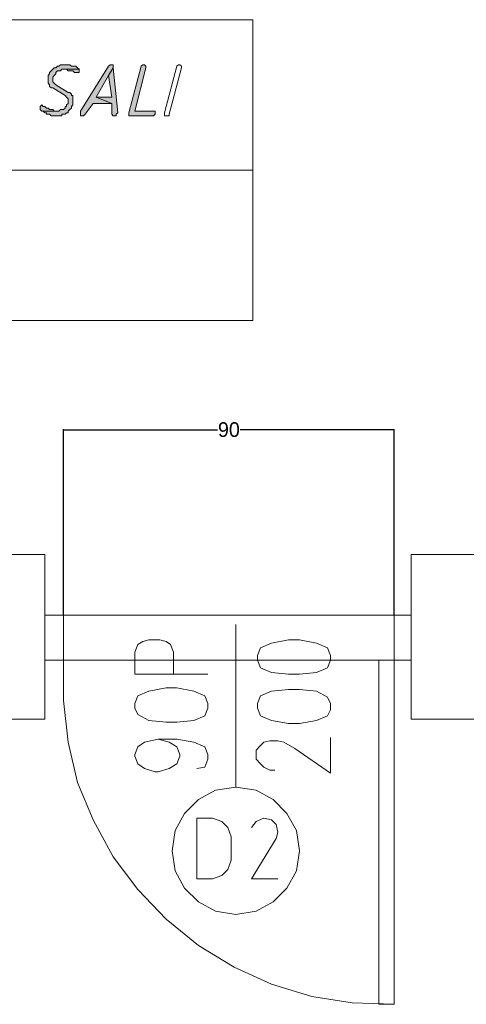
# Model space of a CAD drawing. Header units: inches. Extents: x 1504 to 12593, y -807 to 3183.
# Tile 12 of 256: x 2438 to 2559, y 145 to 414. Entities that reach past the tile are written whole.
import ezdxf

# ---------------------------------------------------------------- set-up
doc = ezdxf.new("R2010")
doc.units = ezdxf.units.IN
doc.header["$MEASUREMENT"] = 0
for name, color, linetype in [('at_Entity', 7, 'Continuous'), ('at_Rect', 7, 'Continuous'), ('at_Solid', 7, 'Continuous')]:
    doc.layers.add(name, color=color, linetype=linetype)
doc.dimstyles.get("Standard").update_dxf_attribs({"dimtxt": 4, "dimasz": 0.18, "dimexe": 0.18, "dimexo": 0.0625, "dimgap": 0.09, "dimtad": 0, "dimtih": 1, "dimtoh": 1, "dimdec": 0, "dimzin": 0, "dimdsep": 46, "dimtxsty": 'Standard', "dimcen": 0.09, "dimadec": 0, "dimazin": 0, "dimtfac": 1, "dimtdec": 0, "dimtofl": 0, "dimtmove": 0, "dimatfit": 3, "dimfxl": 1, "dimtolj": 1, "dimtzin": 0, "dimarcsym": 0})

# ---------------------------------------------------------------- blocks, each defined once
blk = doc.blocks.new('*D1')
at = {"color": 0, "lineweight": -2, "transparency": 16777216}
for p, q in [((2449.63, 251.55), (2449.63, 302.19)), ((2449.81, 302.01), (2491.53, 302.01)), ((2539.43, 302.01), (2497.71, 302.01)), ((2539.61, 251.55), (2539.61, 302.19))]:
    blk.add_line(p, q, dxfattribs=at)
at = {"color": 0, "transparency": 16777216}
for points in [[(2449.81, 302.04), (2449.81, 301.98), (2449.63, 302.01)], [(2539.43, 302.04), (2539.43, 301.98), (2539.61, 302.01)]]:
    blk.add_solid(points, dxfattribs=at)
at = {"layer": 'Defpoints', "color": 0, "transparency": 16777216}
for p in [(2449.63, 302.01), (2449.63, 251.49), (2539.61, 251.49)]:
    blk.add_point(p, dxfattribs=at)
at = {"color": 0, "lineweight": 15, "transparency": 16777216, "insert": (2494.62, 302.01), "char_height": 4, "attachment_point": 5}
blk.add_mtext('\\A1;90', dxfattribs=at)

msp = doc.modelspace()

# ---------------------------------------------------------------- hatches: boundary and pattern name
at = {"layer": 'at_Solid', "lineweight": 15}
for points in [[(2450.02, 401.44), (2448.79, 401.44), (2448.34, 401.02), (2447.95, 401.02), (2447.51, 400.6), (2447.06, 400.6), (2446.67, 400.18), (2446.22, 399.75), (2445.83, 399.33), (2445.83, 398.91), (2445.39, 398.49), (2445.39, 397.22), (2445.39, 396.38), (2445.83, 395.95), (2445.83, 395.53), (2446.22, 395.11), (2446.67, 395.11), (2450.02, 393), (2450.46, 392.57), (2450.91, 392.15), (2450.91, 390.89), (2450.46, 390.46), (2450.46, 390.04), (2450.02, 390.04), (2450.02, 389.62), (2449.63, 389.2), (2448.79, 389.2), (2448.34, 388.77), (2443.71, 388.77), (2444.1, 388.77), (2444.55, 388.35), (2445, 388.35), (2445, 387.93), (2445.83, 387.93), (2446.22, 387.51), (2449.18, 387.51), (2449.18, 387.93), (2450.02, 387.93), (2450.46, 388.35), (2450.91, 388.35), (2450.91, 388.77), (2451.3, 389.2), (2451.75, 389.62), (2451.75, 390.04), (2452.14, 390.46), (2452.14, 393), (2451.75, 393), (2451.75, 393.42), (2451.3, 393.84), (2450.91, 393.84), (2447.51, 395.95), (2447.06, 396.38), (2446.67, 396.8), (2446.67, 398.07), (2447.06, 398.49), (2447.51, 398.91), (2447.51, 399.33), (2447.95, 399.75), (2448.79, 399.75), (2449.18, 400.18), (2453.87, 400.18), (2453.42, 400.6), (2452.97, 401.02), (2451.75, 401.02), (2451.3, 401.44), (2450.46, 401.44)], [(2453.87, 400.18), (2449.63, 400.18), (2450.46, 400.18), (2450.91, 399.75), (2452.14, 399.75), (2452.58, 399.33), (2453.87, 399.33), (2453.87, 399.75)], [(2462.74, 401.44), (2462.29, 401.44), (2461.84, 401.02), (2454.26, 388.77), (2454.26, 387.51), (2455.09, 387.51), (2455.54, 387.93), (2457.66, 390.89), (2462.74, 390.89), (2458.5, 392.57), (2461.84, 398.49), (2463.13, 400.6), (2463.13, 401.44)], [(2463.13, 400.6), (2461.84, 398.49), (2462.74, 392.57), (2458.5, 392.57), (2462.74, 390.89), (2462.74, 387.93), (2463.13, 387.51), (2463.96, 387.51), (2463.96, 387.93), (2464.41, 388.35)], [(2471.16, 401.44), (2470.71, 401.02), (2467.37, 388.35), (2467.37, 387.51), (2474.12, 387.51), (2474.56, 387.93), (2474.56, 388.77), (2469.04, 388.77), (2472, 400.6), (2472, 401.02), (2471.61, 401.44)], [(2443.71, 390.46), (2443.27, 390.04), (2443.27, 389.2), (2443.71, 388.77), (2447.95, 388.77), (2447.06, 388.77), (2446.67, 389.2), (2445.83, 389.2), (2445.39, 389.62), (2445, 389.62), (2444.55, 390.04), (2444.1, 390.04)]]:
    msp.add_hatch(color=7, dxfattribs=at).paths.add_polyline_path(points)

# ---------------------------------------------------------------- linework, layer by layer
at = {"layer": 'at_Entity', "color": 7, "lineweight": 15}
for p, q in [((2446.22, 399.75), (2445.83, 399.33)), ((2446.67, 400.18), (2446.22, 399.75)), ((2446.22, 399.75), (2446.22, 399.75)), ((2447.06, 400.6), (2446.67, 400.18)), ((2446.67, 400.18), (2446.67, 400.18)), ((2447.51, 400.6), (2447.06, 400.6)), ((2447.95, 401.02), (2447.51, 400.6)), ((2447.51, 399.33), (2447.95, 399.75)), ((2448.34, 401.02), (2447.95, 401.02)), ((2447.95, 399.75), (2448.79, 399.75)), ((2448.79, 401.44), (2448.34, 401.02)), ((2450.02, 401.44), (2448.79, 401.44)), ((2448.79, 399.75), (2449.18, 400.18)), ((2449.18, 400.18), (2453.87, 400.18)), ((2453.87, 400.18), (2449.63, 400.18)), ((2449.63, 400.18), (2450.46, 400.18)), ((2450.46, 401.44), (2450.02, 401.44)), ((2451.3, 401.44), (2450.46, 401.44)), ((2450.46, 400.18), (2450.91, 399.75)), ((2450.91, 399.75), (2452.14, 399.75)), ((2451.75, 401.02), (2451.3, 401.44)), ((2452.97, 401.02), (2451.75, 401.02)), ((2452.14, 399.75), (2452.58, 399.33)), ((2453.42, 400.6), (2452.97, 401.02)), ((2453.87, 400.18), (2453.42, 400.6)), ((2453.42, 400.6), (2453.42, 400.6)), ((2453.87, 399.75), (2453.87, 400.18)), ((2453.87, 399.33), (2453.87, 399.75)), ((2461.84, 401.02), (2454.26, 388.77)), ((2462.29, 401.44), (2461.84, 401.02)), ((2463.13, 400.6), (2461.84, 398.49)), ((2461.84, 398.49), (2463.13, 400.6)), ((2462.74, 401.44), (2462.29, 401.44)), ((2463.13, 401.44), (2462.74, 401.44)), ((2463.13, 400.6), (2463.13, 401.44)), ((2464.41, 388.35), (2463.13, 400.6)), ((2470.71, 401.02), (2467.37, 388.35)), ((2469.04, 388.77), (2472, 400.6)), ((2471.16, 401.44), (2470.71, 401.02)), ((2470.71, 401.02), (2470.71, 401.02)), ((2471.16, 401.44), (2471.16, 401.44)), ((2471.61, 401.44), (2471.16, 401.44)), ((2472, 401.02), (2471.61, 401.44)), ((2472, 400.6), (2472, 401.02)), ((2477.07, 388.35), (2480.48, 401.02)), ((2481.7, 400.6), (2478.36, 387.93)), ((2480.48, 401.02), (2480.87, 401.44)), ((2480.48, 401.02), (2480.48, 401.02)), ((2480.87, 401.44), (2481.31, 401.44)), ((2481.31, 401.44), (2481.7, 401.02)), ((2481.7, 401.02), (2481.7, 400.6)), ((2481.7, 400.6), (2481.7, 400.6)), ((2481.7, 400.6), (2481.7, 400.6)), ((2445.83, 398.91), (2445.39, 398.49)), ((2445.39, 398.49), (2445.39, 397.22)), ((2445.39, 397.22), (2445.39, 396.38)), ((2445.83, 399.33), (2445.83, 398.91)), ((2446.67, 398.07), (2447.06, 398.49)), ((2446.67, 396.8), (2446.67, 398.07)), ((2447.06, 398.49), (2447.51, 398.91)), ((2447.06, 398.49), (2447.06, 398.49)), ((2447.51, 398.91), (2447.51, 399.33)), ((2452.58, 399.33), (2453.87, 399.33)), ((2458.5, 392.57), (2461.84, 398.49)), ((2461.84, 398.49), (2462.74, 392.57)), ((2445.39, 396.38), (2445.83, 395.95)), ((2445.83, 395.95), (2445.83, 395.53)), ((2445.83, 395.53), (2446.22, 395.11)), ((2446.22, 395.11), (2446.67, 395.11)), ((2447.06, 396.38), (2446.67, 396.8)), ((2446.67, 395.11), (2450.02, 393)), ((2447.51, 395.95), (2447.06, 396.38)), ((2447.06, 396.38), (2447.06, 396.38)), ((2450.91, 393.84), (2447.51, 395.95)), ((2450.02, 393), (2450.46, 392.57)), ((2450.46, 392.57), (2450.46, 392.57)), ((2450.46, 392.57), (2450.91, 392.15)), ((2451.3, 393.84), (2450.91, 393.84)), ((2450.91, 392.15), (2450.91, 390.89)), ((2451.75, 393.42), (2451.3, 393.84)), ((2451.75, 393), (2451.75, 393.42)), ((2452.14, 393), (2451.75, 393)), ((2452.14, 390.46), (2452.14, 393)), ((2462.74, 392.57), (2458.5, 392.57)), ((2458.5, 392.57), (2462.74, 390.89)), ((2462.74, 390.89), (2458.5, 392.57)), ((2443.71, 390.46), (2443.27, 390.04)), ((2443.27, 390.04), (2443.27, 389.2)), ((2443.27, 389.2), (2443.27, 389.2)), ((2443.27, 389.2), (2443.71, 388.77)), ((2443.71, 390.46), (2443.71, 390.46)), ((2444.1, 390.04), (2443.71, 390.46)), ((2444.55, 390.04), (2444.1, 390.04)), ((2445, 389.62), (2444.55, 390.04)), ((2445.39, 389.62), (2445, 389.62)), ((2445.83, 389.2), (2445.39, 389.62)), ((2446.67, 389.2), (2445.83, 389.2)), ((2447.06, 388.77), (2446.67, 389.2)), ((2448.79, 389.2), (2448.34, 388.77)), ((2449.63, 389.2), (2448.79, 389.2)), ((2450.02, 389.62), (2449.63, 389.2)), ((2450.46, 390.04), (2450.02, 390.04)), ((2450.02, 390.04), (2450.02, 389.62)), ((2450.91, 390.89), (2450.46, 390.46)), ((2450.46, 390.46), (2450.46, 390.04)), ((2450.91, 388.77), (2451.3, 389.2)), ((2451.3, 389.2), (2451.75, 389.62)), ((2451.3, 389.2), (2451.3, 389.2)), ((2451.75, 390.04), (2452.14, 390.46)), ((2451.75, 389.62), (2451.75, 390.04)), ((2455.54, 387.93), (2457.66, 390.89)), ((2457.66, 390.89), (2462.74, 390.89)), ((2462.74, 390.89), (2462.74, 387.93)), ((2443.71, 388.77), (2447.95, 388.77)), ((2448.34, 388.77), (2443.71, 388.77)), ((2443.71, 388.77), (2444.1, 388.77)), ((2444.1, 388.77), (2444.55, 388.35)), ((2444.55, 388.35), (2445, 388.35)), ((2445, 388.35), (2445, 387.93)), ((2445, 387.93), (2445.83, 387.93)), ((2445.83, 387.93), (2446.22, 387.51)), ((2446.22, 387.51), (2449.18, 387.51)), ((2447.95, 388.77), (2447.06, 388.77)), ((2449.18, 387.51), (2449.18, 387.93)), ((2449.18, 387.93), (2450.02, 387.93)), ((2450.02, 387.93), (2450.46, 388.35)), ((2450.46, 388.35), (2450.91, 388.35)), ((2450.91, 388.35), (2450.91, 388.77)), ((2454.26, 388.77), (2454.26, 387.51)), ((2454.26, 387.51), (2455.09, 387.51)), ((2455.09, 387.51), (2455.54, 387.93)), ((2462.74, 387.93), (2463.13, 387.51)), ((2463.13, 387.51), (2463.96, 387.51)), ((2463.96, 387.93), (2464.41, 388.35)), ((2463.96, 387.51), (2463.96, 387.93)), ((2467.37, 388.35), (2467.37, 387.51)), ((2467.37, 387.51), (2474.12, 387.51)), ((2474.56, 388.77), (2469.04, 388.77)), ((2474.12, 387.51), (2474.56, 387.93)), ((2474.56, 387.93), (2474.56, 388.77)), ((2477.07, 387.51), (2477.07, 388.35)), ((2477.07, 388.35), (2477.07, 388.35)), ((2478.36, 387.51), (2477.07, 387.51)), ((2478.36, 387.93), (2478.36, 387.51)), ((2254.48, 372.72), (2501.17, 372.72)), ((2444.55, 267.97), (2032.28, 267.97)), ((2444.55, 223.19), (2444.55, 267.97)), ((2544.24, 223.19), (2544.24, 267.97)), ((2544.24, 267.97), (2786.69, 267.97)), ((2444.55, 251.49), (2444.55, 239.24)), ((2449.63, 251.49), (2444.55, 251.49)), ((2449.63, 239.24), (2449.63, 251.49)), ((2539.61, 239.24), (2539.61, 251.49)), ((2539.61, 251.49), (2544.24, 251.49)), ((2544.24, 251.49), (2544.24, 239.24)), ((2496.49, 248.96), (2496.49, 204.61)), ((2469.88, 243.47), (2471.16, 244.31)), ((2471.16, 244.31), (2472.83, 244.74)), ((2472.83, 244.74), (2475.79, 244.74)), ((2475.79, 244.74), (2477.52, 244.31)), ((2477.52, 244.31), (2478.75, 243.47)), ((2510.88, 244.74), (2506.2, 243.89)), ((2513.84, 244.74), (2510.88, 244.74)), ((2518.47, 243.89), (2513.84, 244.74)), ((2469.04, 241.36), (2469.88, 243.47)), ((2478.75, 243.47), (2479.58, 241.36)), ((2503.24, 242.62), (2502.4, 240.51)), ((2506.2, 243.89), (2503.24, 242.62)), ((2521.43, 242.62), (2518.47, 243.89)), ((2522.26, 240.51), (2521.43, 242.62)), ((2444.55, 239.24), (2449.63, 239.24)), ((2449.63, 239.24), (2449.63, 228.26)), ((2469.04, 235.44), (2469.04, 241.36)), ((2479.58, 241.36), (2479.58, 235.44)), ((2502.4, 240.51), (2502.4, 239.24)), ((2502.4, 239.24), (2503.24, 237.13)), ((2521.43, 237.13), (2522.26, 239.24)), ((2522.26, 239.24), (2522.26, 240.51)), ((2544.24, 239.24), (2539.61, 239.24)), ((2503.24, 237.13), (2506.2, 235.87)), ((2518.47, 235.87), (2521.43, 237.13)), ((2488.9, 235.44), (2469.04, 235.44)), ((2506.2, 235.87), (2510.88, 235.44)), ((2510.88, 235.44), (2513.84, 235.44)), ((2513.84, 235.44), (2518.47, 235.87)), ((2472.83, 230.79), (2469.88, 229.53)), ((2477.52, 231.64), (2472.83, 230.79)), ((2480.48, 231.64), (2477.52, 231.64)), ((2485.11, 230.79), (2480.48, 231.64)), ((2488.06, 229.53), (2485.11, 230.79)), ((2506.2, 230.79), (2503.24, 229.53)), ((2510.88, 231.22), (2506.2, 230.79)), ((2513.84, 231.22), (2510.88, 231.22)), ((2518.47, 230.79), (2513.84, 231.22)), ((2521.43, 229.1), (2518.47, 230.79)), ((2449.63, 228.26), (2450.91, 216.85)), ((2469.88, 229.53), (2469.04, 227.41)), ((2488.9, 227.41), (2488.06, 229.53)), ((2503.24, 229.53), (2502.4, 227.41)), ((2522.26, 227.41), (2521.43, 229.1)), ((2469.04, 227.41), (2469.04, 226.15)), ((2469.04, 226.15), (2469.88, 224.46)), ((2488.06, 224.03), (2488.9, 226.15)), ((2488.9, 226.15), (2488.9, 227.41)), ((2502.4, 227.41), (2502.4, 226.15)), ((2502.4, 226.15), (2503.24, 224.03)), ((2521.43, 224.03), (2522.26, 225.73)), ((2522.26, 225.73), (2522.26, 227.41)), ((2032.28, 223.19), (2444.55, 223.19)), ((2469.88, 224.46), (2472.83, 222.77)), ((2472.83, 222.77), (2477.52, 222.35)), ((2480.48, 222.35), (2485.11, 222.77)), ((2485.11, 222.77), (2488.06, 224.03)), ((2503.24, 224.03), (2506.2, 222.77)), ((2506.2, 222.77), (2510.88, 221.92)), ((2513.84, 221.92), (2518.47, 222.77)), ((2518.47, 222.77), (2521.43, 224.03)), ((2786.69, 223.19), (2544.24, 223.19)), ((2477.52, 222.35), (2480.48, 222.35)), ((2510.88, 221.92), (2513.84, 221.92)), ((2471.61, 216.85), (2475.4, 217.7)), ((2475.4, 217.7), (2478.36, 216.85)), ((2475.4, 217.7), (2480.48, 217.7)), ((2480.48, 217.7), (2485.11, 216.85)), ((2504.13, 216.85), (2505.8, 217.28)), ((2505.8, 217.28), (2507.92, 217.28)), ((2507.92, 217.28), (2509.6, 216.85)), ((2522.26, 208.41), (2522.26, 218.13)), ((2450.91, 216.85), (2453.42, 205.87)), ((2469.04, 213.48), (2469.88, 215.59)), ((2469.88, 215.59), (2471.61, 216.85)), ((2478.36, 216.85), (2480.48, 215.59)), ((2480.48, 215.59), (2481.31, 213.48)), ((2485.11, 216.85), (2488.06, 215.59)), ((2488.06, 215.59), (2488.9, 213.48)), ((2502.01, 214.74), (2503.24, 216.01)), ((2502.01, 212.21), (2502.01, 214.74)), ((2503.24, 216.01), (2504.13, 216.85)), ((2509.6, 216.85), (2512.55, 215.17)), ((2512.55, 215.17), (2522.26, 208.41)), ((2469.04, 213.05), (2469.04, 213.48)), ((2469.88, 210.95), (2469.04, 213.05)), ((2481.31, 213.05), (2480.48, 210.95)), ((2481.31, 213.48), (2481.31, 213.05)), ((2488.9, 212.21), (2488.06, 210.1)), ((2488.9, 213.48), (2488.9, 212.21)), ((2503.24, 210.95), (2502.01, 212.21)), ((2471.61, 209.67), (2469.88, 210.95)), ((2474.56, 208.83), (2471.61, 209.67)), ((2478.36, 209.67), (2475.4, 208.83)), ((2480.48, 210.95), (2478.36, 209.67)), ((2488.06, 210.1), (2485.94, 209.67)), ((2504.13, 210.1), (2503.24, 210.95)), ((2505.8, 209.25), (2504.13, 210.1)), ((2507.09, 209.25), (2505.8, 209.25)), ((2475.4, 208.83), (2474.56, 208.83)), ((2453.42, 205.87), (2457.66, 195.74)), ((2496.49, 204.61), (2491.02, 203.76)), ((2502.01, 203.76), (2496.49, 204.61)), ((2486.39, 201.23), (2482.54, 197.43)), ((2491.02, 203.76), (2486.39, 201.23)), ((2506.64, 201.23), (2502.01, 203.76)), ((2510.43, 197.43), (2506.64, 201.23)), ((2482.54, 197.43), (2480.03, 192.78)), ((2490.18, 196.16), (2485.94, 196.16)), ((2485.94, 196.16), (2485.94, 179.68)), ((2492.69, 195.31), (2490.18, 196.16)), ((2504.13, 196.16), (2502.01, 195.31)), ((2506.2, 195.74), (2504.13, 196.16)), ((2513, 192.78), (2510.43, 197.43)), ((2457.66, 195.74), (2463.13, 185.6)), ((2494.37, 193.62), (2492.69, 195.31)), ((2495.26, 191.09), (2494.37, 193.62)), ((2502.01, 195.31), (2500.73, 193.62)), ((2507.48, 194.47), (2506.2, 195.74)), ((2507.92, 192.36), (2507.48, 194.47)), ((2480.03, 192.78), (2479.19, 187.29)), ((2495.26, 184.75), (2495.26, 191.09)), ((2507.48, 190.67), (2500.73, 179.68)), ((2507.48, 190.67), (2507.92, 192.36)), ((2513.84, 187.29), (2513, 192.78)), ((2463.13, 185.6), (2469.88, 176.73)), ((2479.19, 187.29), (2480.03, 181.8)), ((2513, 181.8), (2513.84, 187.29)), ((2494.37, 182.22), (2495.26, 184.75)), ((2480.03, 181.8), (2482.54, 177.15)), ((2490.18, 179.68), (2492.69, 180.53)), ((2492.69, 180.53), (2494.37, 182.22)), ((2510.43, 177.15), (2513, 181.8)), ((2482.54, 177.15), (2486.39, 173.34)), ((2485.94, 179.68), (2490.18, 179.68)), ((2500.73, 179.68), (2507.92, 179.68)), ((2506.64, 173.34), (2510.43, 177.15)), ((2469.88, 176.73), (2477.52, 168.7)), ((2486.39, 173.34), (2491.02, 170.81)), ((2502.01, 170.81), (2506.64, 173.34)), ((2491.02, 170.81), (2496.49, 169.97)), ((2496.49, 169.97), (2502.01, 170.81)), ((2477.52, 168.7), (2486.39, 161.52)), ((2486.39, 161.52), (2496.1, 155.6)), ((2496.1, 155.6), (2506.2, 150.96)), ((2506.2, 150.96), (2517.19, 147.58)), ((2517.19, 147.58), (2528.18, 145.89)), ((2528.18, 145.89), (2539.61, 145.47))]:
    msp.add_line(p, q, dxfattribs=at)
at = {"layer": 'at_Rect', "color": 7, "lineweight": 15}
for p, q in [((2254.49, 413.69), (2501.17, 413.69)), ((2501.17, 331.75), (2501.17, 413.69)), ((2501.17, 331.75), (2254.49, 331.75)), ((2535.39, 239.24), (2539.61, 239.24)), ((2535.39, 239.24), (2535.39, 145.47)), ((2539.61, 145.47), (2539.61, 239.24)), ((2539.61, 145.47), (2535.39, 145.47))]:
    msp.add_line(p, q, dxfattribs=at)
at = {"layer": 'at_Rect', "color": 6, "lineweight": 15}
for p, q in [((2444.55, 251.49), (2544.24, 251.49)), ((2444.55, 251.49), (2444.55, 239.24)), ((2544.24, 239.24), (2544.24, 251.49)), ((2544.24, 239.24), (2444.55, 239.24))]:
    msp.add_line(p, q, dxfattribs=at)

# ---------------------------------------------------------------- dimensions: what is measured, and where the dimension line sits
at = {"lineweight": 15}
dim = msp.add_aligned_dim(p1=(2539.61, 251.49), p2=(2449.63, 251.49), distance=-50.52, dimstyle='Standard', dxfattribs=at)
dim.commit()
dim.dimension.update_dxf_attribs({"geometry": '*D1', "text_midpoint": (2494.62, 302.01)})

doc.saveas('drawing.dxf')
